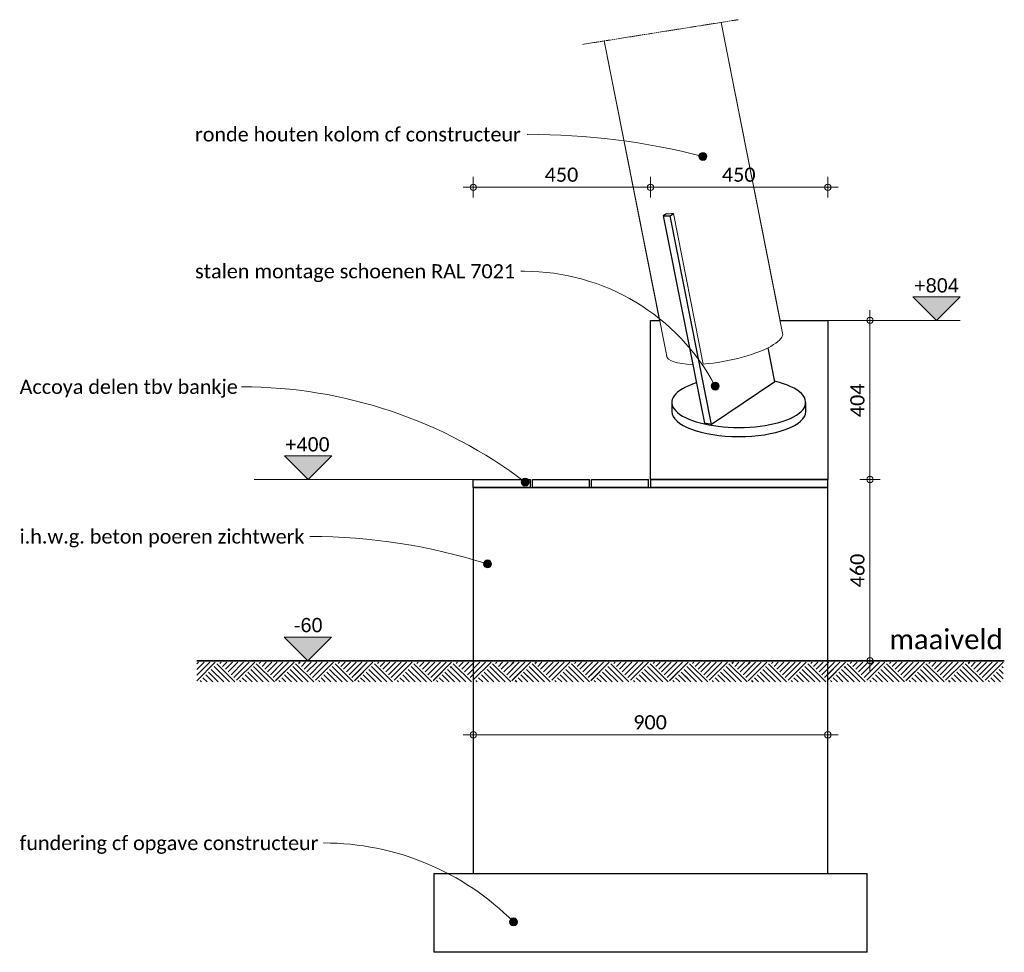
# Model space of a CAD drawing. Header units: millimetres. Extents: x 10902 to 41735, y -5319 to 18794.
# Tile 4 of 7: x 20137 to 22637, y -800 to 1567. Entities that reach past the tile are written whole.
import ezdxf

# ---------------------------------------------------------------- set-up
doc = ezdxf.new("R2010")
doc.units = ezdxf.units.MM
doc.linetypes.add('4D afrbeeklijn', pattern=[5, 3, -1, 0, -1])
for name, color, linetype, lineweight in [('A-ANNO-DIMS', 211, 'Continuous', 9), ('A-ANNO-DIMS-20', 211, 'Continuous', 9), ('A-DETL-GENF', 92, 'Continuous', 18), ('G-ANNO-DIMS', 111, 'Continuous', 9), ('G-ANNO-TEXT', 231, 'Continuous', 9), ('S-COLS', 52, 'Continuous', 25), ('S-FNDN', 32, 'Continuous', 25)]:
    doc.layers.add(name, color=color, linetype=linetype, lineweight=lineweight)
doc.styles.add('Arial', font='arial.ttf', dxfattribs={"height": 36})
doc.styles.add('Calibri', font='calibri.ttf', dxfattribs={"height": 36})
doc.styles.add('Calibri_1', font='calibri.ttf', dxfattribs={"height": 50})
doc.dimstyles.new('1_8', dxfattribs={"dimscale": 304.8, "dimtxt": 42.384543, "dimasz": 0.052493, "dimexe": 0.085302, "dimexo": 0.0625, "dimgap": 0, "dimtad": 1, "dimdec": 0, "dimdsep": 46, "dimtxsty": 'Calibri', "dimblk1": 'DOTBLANK', "dimblk2": 'DOTBLANK', "dimsah": 1, "dimcen": 0.09, "dimdle": 0.085302, "dimazin": 0, "dimtfac": 1, "dimtdec": 4, "dimtix": 1, "dimtmove": 0, "dimatfit": 3, "dimfxl": 0.085302, "dimfxlon": 1, "dimtvp": 1, "dimtolj": 1, "dimtzin": 0, "dimarcsym": 2})

# ---------------------------------------------------------------- blocks, each defined once
blk = doc.blocks.new('Structural Foundations 3 - Structural Foundations 1-1741093-Elevation Right')
at = {"layer": 'S-FNDN'}
for p, q in [((-2290.5, 1069.1), (-2282.1, 1074.9)), ((-2299.8, 1074.1), (-2307.6, 1068.7)), ((-2307.6, 1068.7), (-2290.5, 1069.1)), ((-2307.6, 1068.7), (-2203.4, 542.8)), ((-2185.5, 539.1), (-2290.5, 1069.1)), ((-2340, 400), (-2340, 803.7)), ((-2340, 803.7), (-2316.7, 803.7)), ((-2011, 803.7), (-1890, 803.7)), ((-1890, 803.7), (-1890, 400)), ((-2024.4, 648.1), (-2041.5, 734.3)), ((-2024.4, 648.1), (-2185.5, 539.1)), ((-2286.1, 595.6), (-2286.1, 572.4)), ((-1946.1, 572.4), (-1946.1, 595.6)), ((-2185.5, 539.1), (-2203.4, 542.8)), ((-2790, 400), (-2645, 400)), ((-2790, 380), (-2790, 400)), ((-2645, 380), (-2645, 400)), ((-2640, 400), (-2495, 400)), ((-2640, 380), (-2640, 400)), ((-2495, 380), (-2495, 400)), ((-2490, 400), (-2345, 400)), ((-2490, 380), (-2490, 400)), ((-2345, 380), (-2345, 400)), ((-2340, 400), (-1890, 400)), ((-2340, 400), (-2340, 380)), ((-1890, 400), (-2340, 400)), ((-1890, 380), (-1890, 400)), ((-2645, 380), (-2790, 380)), ((-2790, 380), (-1890, 380)), ((-2790, 380), (-2790, -600)), ((-2495, 380), (-2640, 380)), ((-2345, 380), (-2490, 380)), ((-1890, 380), (-2340, 380)), ((-1890, -600), (-1890, 380)), ((-2890, -600), (-1790, -600)), ((-2890, -600), (-2890, -800)), ((-1790, -800), (-1790, -600)), ((-1790, -800), (-2890, -800))]:
    blk.add_line(p, q, dxfattribs=at)
for centre, major_axis, start_param, end_param in [((-2116.1, 595.6), (170, 0), 2.257195, 4.712389), ((-2116.1, 595.6), (-170, 0), 1.570796, 4.143113), ((-2116.1, 572.4), (170, 0), 3.141593, 4.712389), ((-2116.1, 572.4), (-170, 0), 1.570796, 3.141593)]:
    blk.add_ellipse(centre, major_axis=major_axis, ratio=0.374308, start_param=start_param, end_param=end_param, dxfattribs=at)
blk = doc.blocks.new('NLRS_90_DI_d_maaiveld - std-1375853-Elevation Right')
at = {"layer": 'A-DETL-GENF', "lineweight": 35}
for p, q in [((-3241.9, -60), (-3491.9, -60)), ((-3444.9, -63.8), (-3491.9, -110.8)), ((-3459.1, -63.8), (-3491.9, -96.6)), ((-3473.2, -63.8), (-3491.9, -82.5)), ((-3487.4, -63.8), (-3491.9, -68.3)), ((-3448, -74.9), (-3409.1, -113.8)), ((-3440.9, -67.8), (-3394.9, -113.8)), ((-3429.8, -63.8), (-3433.3, -67.3)), ((-3415.6, -63.8), (-3426.3, -74.4)), ((-3401.5, -63.8), (-3419.2, -81.5)), ((-3387.4, -63.8), (-3412.1, -88.5)), ((-3373.2, -63.8), (-3405, -95.6)), ((-3359.1, -63.8), (-3398, -102.7)), ((-3344.9, -63.8), (-3390.9, -109.7)), ((-3348, -74.9), (-3309.1, -113.8)), ((-3340.9, -67.8), (-3294.9, -113.8)), ((-3329.8, -63.8), (-3333.3, -67.3)), ((-3315.6, -63.8), (-3326.3, -74.4)), ((-3301.5, -63.8), (-3319.2, -81.5)), ((-3287.4, -63.8), (-3312.1, -88.5)), ((-3287.4, -63.8), (-3312.1, -88.5)), ((-3273.2, -63.8), (-3305, -95.6)), ((-3259.1, -63.8), (-3298, -102.7)), ((-3244.9, -63.8), (-3290.9, -109.7)), ((-3248, -74.9), (-3244.9, -77.9)), ((-3469.2, -96.1), (-3451.5, -113.8)), ((-3462.1, -89), (-3437.4, -113.8)), ((-3455, -82), (-3423.2, -113.8)), ((-3369.2, -96.1), (-3351.5, -113.8)), ((-3362.1, -89), (-3337.4, -113.8)), ((-3355, -82), (-3323.2, -113.8)), ((-3269.2, -96.1), (-3251.5, -113.8)), ((-3262.1, -89), (-3244.9, -106.2)), ((-3255, -82), (-3244.9, -92.1)), ((-3483.3, -110.2), (-3479.8, -113.8)), ((-3476.3, -103.2), (-3465.6, -113.8)), ((-3383.3, -110.2), (-3379.8, -113.8)), ((-3376.3, -103.2), (-3365.6, -113.8)), ((-3283.3, -110.2), (-3279.8, -113.8)), ((-3276.3, -103.2), (-3265.6, -113.8))]:
    blk.add_line(p, q, dxfattribs=at)
blk = doc.blocks.new('RV_afbreeklijn enkel - Enkel _400_-1378220-Elevation Right')
at = {"layer": 'A-DETL-GENF', "linetype": '4D afrbeeklijn', "lineweight": 9}
blk.add_line((-2117.4, 1566.8), (-2512.5, 1504.2), dxfattribs=at)
blk = doc.blocks.new('Spot Elevations - dichte pijl_boven-995023-Elevation Right')
at = {"layer": 'G-ANNO-DIMS'}
blk.add_hatch(color=256, dxfattribs=at).paths.add_polyline_path([(-3270.2, 0), (-3210.2, -60), (-3150.2, 0)])
at = {"layer": 'G-ANNO-DIMS', "lineweight": 13}
for p, q in [((-3270.2, 0), (-3210.2, -60)), ((-3150.2, 0), (-3270.2, 0)), ((-3210.2, -60), (-3150.2, 0)), ((-3150.2, -60), (-3270.2, -60))]:
    blk.add_line(p, q, dxfattribs=at)
blk = doc.blocks.new('DIMBLOCK9-Elevation Right')
at = {"layer": 'A-ANNO-DIMS-20'}
for p, q in [((21288.9, -248.2), (21288.9, -222.2)), ((22188.9, -248.2), (22188.9, -222.2)), ((21262.9, -248.2), (22214.9, -248.2)), ((21288.9, -248.2), (21288.9, -274.2)), ((22188.9, -248.2), (22188.9, -274.2))]:
    blk.add_line(p, q, dxfattribs=at)
for centre in [(21288.9, -248.2), (22188.9, -248.2)]:
    blk.add_circle(centre, 8, dxfattribs=at)
at = {"layer": 'A-ANNO-DIMS-20', "color": 0, "insert": (21695.1, -198.3), "char_height": 36, "width": 105.058, "attachment_point": 1, "line_spacing_factor": 1.158048, "style": 'Calibri'}
blk.add_mtext('900', dxfattribs=at)
blk = doc.blocks.new('_DotBlank')
at = {"color": 0, "linetype": 'ByBlock', "lineweight": -2}
blk.add_line((-0.5, 0), (-1, 0), dxfattribs=at)
blk.add_circle((0, 0), 0.5, dxfattribs=at)
blk = doc.blocks.new('DIMBLOCK10-Elevation Right')
at = {"layer": 'A-ANNO-DIMS-20'}
for p, q in [((22295.8, 829.7), (22295.8, 400)), ((22295.8, 803.7), (22269.8, 803.7)), ((22295.8, 803.7), (22321.8, 803.7)), ((22295.8, 400), (22269.8, 400)), ((22295.8, 400), (22321.8, 400))]:
    blk.add_line(p, q, dxfattribs=at)
for centre in [(22295.8, 803.7), (22295.8, 400)]:
    blk.add_circle(centre, 8, dxfattribs=at)
at = {"layer": 'A-ANNO-DIMS-20', "color": 0, "insert": (22245.9, 558.1), "char_height": 36, "width": 105.058, "attachment_point": 1, "rotation": 90, "line_spacing_factor": 1.158048, "style": 'Calibri'}
blk.add_mtext('404', dxfattribs=at)
blk = doc.blocks.new('DIMBLOCK11-Elevation Right')
at = {"layer": 'A-ANNO-DIMS-20'}
for p, q in [((22295.8, 400), (22269.8, 400)), ((22295.8, 400), (22295.8, -86)), ((22295.8, 400), (22321.8, 400)), ((22295.8, -60), (22269.8, -60)), ((22295.8, -60), (22321.8, -60))]:
    blk.add_line(p, q, dxfattribs=at)
for centre in [(22295.8, 400), (22295.8, -60)]:
    blk.add_circle(centre, 8, dxfattribs=at)
at = {"layer": 'A-ANNO-DIMS-20', "color": 0, "insert": (22245.9, 126.2), "char_height": 36, "width": 105.058, "attachment_point": 1, "rotation": 90, "line_spacing_factor": 1.158048, "style": 'Calibri'}
blk.add_mtext('460', dxfattribs=at)
blk = doc.blocks.new('DIMBLOCK12-Elevation Right')
at = {"layer": 'A-ANNO-DIMS-20'}
for p, q in [((21288.9, 1141.6), (21288.9, 1167.6)), ((21738.9, 1141.6), (21738.9, 1167.6)), ((21262.9, 1141.6), (21738.9, 1141.6)), ((21288.9, 1141.6), (21288.9, 1115.6)), ((21738.9, 1141.6), (21738.9, 1115.6))]:
    blk.add_line(p, q, dxfattribs=at)
for centre in [(21288.9, 1141.6), (21738.9, 1141.6)]:
    blk.add_circle(centre, 8, dxfattribs=at)
at = {"layer": 'A-ANNO-DIMS-20', "color": 0, "insert": (21470.1, 1191.5), "char_height": 36, "width": 105.058, "attachment_point": 1, "line_spacing_factor": 1.158048, "style": 'Calibri'}
blk.add_mtext('450', dxfattribs=at)
blk = doc.blocks.new('DIMBLOCK13-Elevation Right')
at = {"layer": 'A-ANNO-DIMS-20'}
for p, q in [((21738.9, 1141.6), (21738.9, 1167.6)), ((22188.9, 1141.6), (22188.9, 1167.6)), ((21738.9, 1141.6), (22214.9, 1141.6)), ((21738.9, 1141.6), (21738.9, 1115.6)), ((22188.9, 1141.6), (22188.9, 1115.6))]:
    blk.add_line(p, q, dxfattribs=at)
for centre in [(21738.9, 1141.6), (22188.9, 1141.6)]:
    blk.add_circle(centre, 8, dxfattribs=at)
at = {"layer": 'A-ANNO-DIMS-20', "color": 0, "insert": (21920.1, 1191.5), "char_height": 36, "width": 105.058, "attachment_point": 1, "line_spacing_factor": 1.158048, "style": 'Calibri'}
blk.add_mtext('450', dxfattribs=at)

msp = doc.modelspace()

# ---------------------------------------------------------------- hatches: boundary and pattern name
at = {"layer": 'G-ANNO-TEXT'}
h = msp.add_hatch(color=7, dxfattribs=at)
edge = h.paths.add_edge_path()
edge.add_arc((21871.9, 1219.8), 10, 0, 360)
h = msp.add_hatch(color=7, dxfattribs=at)
edge = h.paths.add_edge_path()
edge.add_arc((21903.1, 637), 10, 0, 360)
h = msp.add_hatch(color=7, dxfattribs=at)
edge = h.paths.add_edge_path()
edge.add_arc((21420.6, 393.4), 10, 0, 360)
h = msp.add_hatch(color=7, dxfattribs=at)
edge = h.paths.add_edge_path()
edge.add_arc((21325.2, 185.6), 10, 0, 360)
h = msp.add_hatch(color=7, dxfattribs=at)
edge = h.paths.add_edge_path()
edge.add_arc((21391.1, -722.8), 10, 0, 360)

# ---------------------------------------------------------------- linework, layer by layer
at = {"layer": 'G-ANNO-DIMS', "lineweight": 13}
for p, q in [((22130.7, 803.7), (22510.1, 803.7)), ((22510.1, 803.7), (22464.5, 803.7)), ((20733, 400), (20869.9, 400)), ((21321.4, 400), (20733, 400)), ((20848.3, -60), (20868.7, -60)), ((20914.1, -60), (20848.3, -60))]:
    msp.add_line(p, q, dxfattribs=at)
at = {"layer": 'G-ANNO-TEXT', "color": 7}
for p, q in [((21426.7, 1275.8), (21425.4, 1275.8)), ((21418.6, 928.4), (21409.5, 928.4)), ((20702.3, 635.2), (20700.9, 635.2)), ((20875.5, 255.2), (20874.2, 255.2)), ((20909.9, -522.6), (20908.6, -522.6))]:
    msp.add_line(p, q, dxfattribs=at)
for centre in [(21871.9, 1219.8), (21903.1, 637), (21420.6, 393.4), (21325.2, 185.6), (21391.1, -722.8)]:
    msp.add_circle(centre, 10, dxfattribs=at)
for centre, radius, start in [((21426.7, -521.3), 1797.2, 75.6555), ((21418.6, 379.9), 548.5, 27.9577), ((20702.3, -552.9), 1188, 52.7958), ((20875.5, -1232.5), 1487.6, 72.4064), ((20909.9, -1201), 678.4, 44.8158)]:
    msp.add_arc(centre, radius, start, 90, dxfattribs=at)
at = {"layer": 'S-COLS', "lineweight": 18}
for p, q in [((22074.3, 771.3), (21918, 1559.9)), ((22067.9, 803.7), (21918, 1559.9)), ((21621.5, 1513), (21780, 713.1)), ((21621.5, 1513), (21762, 803.7)), ((21796.8, 1074.9), (21872.5, 693))]:
    msp.add_line(p, q, dxfattribs=at)
for centre, start_param, end_param in [((21851.5, 1124.1), 4.143827, 4.27756), ((21927.1, 742.2), 5.662076, 6.283185), ((21927.1, 742.2), 4.27756, 5.662076), ((21927.1, 742.2), 3.100249, 4.07234)]:
    msp.add_ellipse(centre, major_axis=(147.1, 29.1), ratio=0.276844, start_param=start_param, end_param=end_param, dxfattribs=at)

# ---------------------------------------------------------------- block references
at = {"layer": 'A-DETL-GENF', "linetype": '4D afrbeeklijn', "lineweight": 9}
msp.add_blockref('RV_afbreeklijn enkel - Enkel _400_-1378220-Elevation Right', (24078.9, 0), dxfattribs=at)
at = {"layer": 'A-DETL-GENF', "lineweight": 35}
for p in [(24078.9, 0), (24278.9, 0), (24478.9, 0), (24678.9, 0), (24878.9, 0), (25078.9, 0), (25278.9, 0), (25478.9, 0), (25678.9, 0), (25878.9, 0)]:
    msp.add_blockref('NLRS_90_DI_d_maaiveld - std-1375853-Elevation Right', p, dxfattribs=at)
at = {"layer": 'G-ANNO-DIMS', "extrusion": (0, 0, -1)}
msp.add_blockref('Spot Elevations - dichte pijl_boven-995023-Elevation Right', (-19254.3, 863.6), dxfattribs=at)
at = {"layer": 'G-ANNO-DIMS'}
for p in [(24080.1, 460), (24078.9, 0)]:
    msp.add_blockref('Spot Elevations - dichte pijl_boven-995023-Elevation Right', p, dxfattribs=at)
at = {"layer": 'S-FNDN'}
msp.add_blockref('Structural Foundations 3 - Structural Foundations 1-1741093-Elevation Right', (24078.9, 0), dxfattribs=at)

# ---------------------------------------------------------------- texts
at = {"layer": 'G-ANNO-DIMS', "lineweight": 13, "char_height": 36, "attachment_point": 1, "line_spacing_factor": 0.941778, "style": 'Arial'}
for s, insert, width in [('+804', (22408.1, 910.6), 135.303), ('+400', (20811.1, 507.2), 135.303), ('-60', (20833.7, 48.5), 86.823)]:
    msp.add_mtext(s, dxfattribs=dict(at, insert=insert, width=width))
at = {"layer": 'G-ANNO-TEXT', "color": 7, "char_height": 36, "attachment_point": 1, "style": 'Calibri'}
for s, insert, width in [('ronde houten kolom cf constructeur', (20582.7, 1293.8), 1021.35), ('stalen montage schoenen RAL 7021', (20582.7, 946.4), 1002.109), ('Accoya delen tbv bankje', (20137.3, 653.2), 683.038), ('i.h.w.g. beton poeren zichtwerk', (20137.3, 273.2), 893.08), ('fundering cf opgave constructeur', (20137.3, -504.6), 934.768)]:
    msp.add_mtext(s, dxfattribs=dict(at, insert=insert, width=width))
at = {"layer": 'G-ANNO-TEXT', "color": 7, "lineweight": 13, "insert": (22345.2, 19.3), "char_height": 50, "width": 349.536, "attachment_point": 1, "style": 'Calibri_1'}
msp.add_mtext('maaiveld', dxfattribs=at)

# ---------------------------------------------------------------- dimensions: what is measured, and where the dimension line sits
at = {"layer": 'A-ANNO-DIMS'}
for base, p1, p2, override, picture, middle in [((21738.9, 1141.6), (21288.9, 1115.6), (21738.9, 1115.6), {"dimpost": '<>', "dimfxl": 450}, 'DIMBLOCK12-Elevation Right', (21513.9, 1160.1)), ((22188.9, 1141.6), (21738.9, 1115.6), (22188.9, 1115.6), {"dimpost": '<>', "dimfxl": 450}, 'DIMBLOCK13-Elevation Right', (21963.9, 1160.1)), ((22188.9, -248.2), (21288.9, -222.2), (22188.9, -222.2), {"dimpost": '<>', "dimfxl": 900}, 'DIMBLOCK9-Elevation Right', (21738.9, -229.7))]:
    dim = msp.add_linear_dim(base=base, p1=p1, p2=p2, dimstyle='1_8', override=override, dxfattribs=at)
    dim.commit()
    dim.dimension.update_dxf_attribs({"geometry": picture, "text_midpoint": middle})
for base, p1, p2, override, picture, middle in [((22295.8, 400), (22269.8, 803.7), (22269.8, 400), {"dimpost": '<>', "dimfxl": 403.651616}, 'DIMBLOCK10-Elevation Right', (22277.4, 601.8)), ((22295.8, -60), (22269.8, 400), (22321.8, -60), {"dimpost": '<>', "dimfxl": 462.886132}, 'DIMBLOCK11-Elevation Right', (22277.4, 170))]:
    dim = msp.add_linear_dim(base=base, p1=p1, p2=p2, angle=90, dimstyle='1_8', override=override, dxfattribs=at)
    dim.commit()
    dim.dimension.update_dxf_attribs({"geometry": picture, "text_midpoint": middle})

doc.saveas('drawing.dxf')
